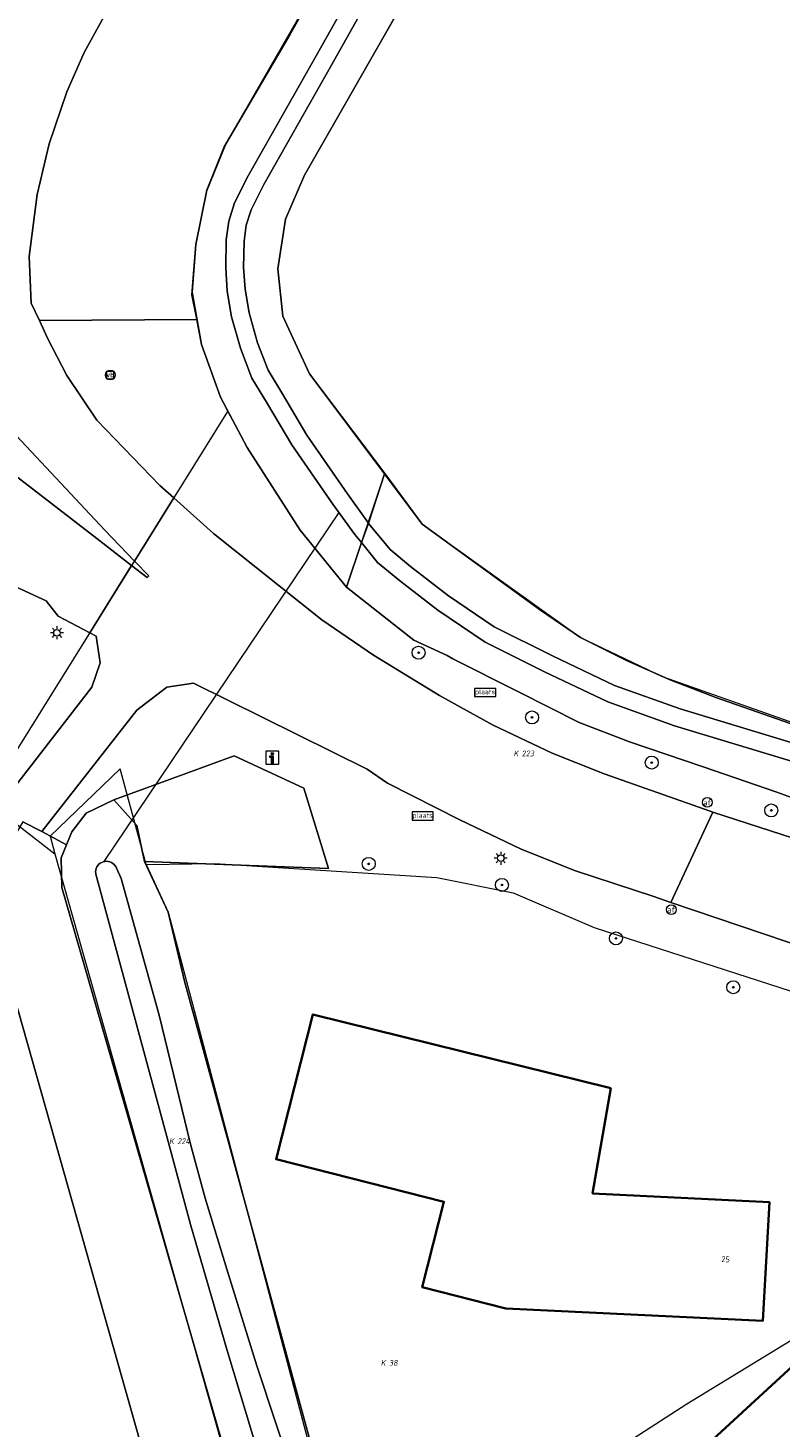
# Model space of a CAD drawing. Header units: metres. Extents: x 250001 to 257773, y 598992 to 609118.
# Tile 176 of 256: x 251500 to 251546, y 601749 to 601835. Entities that reach past the tile are written whole.
import ezdxf
from ezdxf.enums import TextEntityAlignment as Align
from ezdxf.lldxf.tags import DXFTag

# ---------------------------------------------------------------- set-up
doc = ezdxf.new("R2010")
doc.units = ezdxf.units.M
for name, color, linetype, lineweight in [('B-WE-GK-BESCHOEIING-G', 252, 'GK-BESCHOEIING', 35), ('B-WE-GR-BOOM-S', 252, 'Continuous', 25), ('B-WE-GR-BOS_LOOF-GV', 252, 'Continuous', 13), ('B-WE-GR-GRAS-GV', 252, 'Continuous', 13), ('B-WE-GR-GROENVOORZIENING-GV', 252, 'Continuous', 18), ('B-WE-KG-GRENS_PERCEEL-G', 150, 'KG-PERCEEL', 18), ('B-WE-KG-GRENS_PERCEEL-S', 150, 'Continuous', 25), ('B-WE-KL-ET_LS_OV_LICHTMAST-S', 252, 'Continuous', 25), ('B-WE-KW-KUNSTWERK_DUIKER-G', 252, 'Continuous', 18), ('B-WE-OG-BEBOUWING-GV', 1, 'Continuous', 35), ('B-WE-OG-BEBOUWING-T18', 7, 'Continuous', 18), ('B-WE-OG-TERREIN_ERF-GV', 7, 'Continuous', 18), ('B-WE-OG-WATER-GV', 252, 'Continuous', 18), ('B-WE-OG-WATER_SLOOT-GV', 252, 'Continuous', 18), ('B-WE-VH-VERHARDING_GESLOTEN-GV', 252, 'Continuous', 18), ('B-WE-VH-VERHARDING_OPEN-GV', 252, 'Continuous', 18), ('B-WE-VW-AFSLUITPAAL-S', 252, 'Continuous', 25), ('B-WE-VW-VERKEERSTEKEN_BORD-S', 252, 'Continuous', 25), ('B-WE-VW-VERKEERSTEKEN_DRAAGCONSTRUCTIE-S', 252, 'Continuous', 25), ('X-XX-AL-REFERENTIE-G', 7, 'Continuous', 18)]:
    doc.layers.add(name, color=color, linetype=linetype, lineweight=lineweight)
doc.styles.add('NLCS-ISO', font='NLCS-ISO.ttf')
doc.styles.add('NLCS-ISO-ANNOTATIEF-T18', font='NLCS-ISO.ttf', dxfattribs={"height": 1.8})
doc.styles.get("Standard").update_dxf_attribs({"font": 'NLCS-ISO.ttf'})
doc.linetypes.add('GK-BESCHOEIING', pattern='A,30,-5,[1,NLCS.SHX,S=1,R=0,X=0,Y=0],-5', length=40)
tags = doc.linetypes.add('KG-PERCEEL', pattern='A,5.5,-2,["P",Standard,S=1.8,R=0,X=-0.5,Y=-0.9],-2,5.5,-2,[5,NLCS.SHX,S=0.75,R=0,X=0,Y=0],-2', length=19).pattern_tags.tags
tags[6] = DXFTag(74, 10)

# ---------------------------------------------------------------- blocks, each defined once
blk = doc.blocks.new('SKG-PERCEELNUMMER-SO')
at = {"style": 'NLCS-ISO', "oblique": 10, "flags": 1}
blk.add_attdef('GEMEENTECODE', text='', height=1.8, dxfattribs=at).set_placement((0, 2.55), align=Align.MIDDLE_CENTER)
at = {"style": 'NLCS-ISO', "oblique": 10}
blk.add_attdef('SECTIE', text='', height=1.8, dxfattribs=at).set_placement((-0.5, 0), align=Align.MIDDLE_RIGHT)
blk.add_attdef('PERCEELNUMMER', text='', height=1.8, dxfattribs=at).set_placement((0.5, 0), align=Align.MIDDLE_LEFT)
blk = doc.blocks.new('BS2021-132-Xref-KAD-20210617')
at = {"layer": 'B-WE-KG-GRENS_PERCEEL-G', "flags": 128}
for points in [[(251569.691, 602001.489), (251566.591, 601998.924), (251566.685, 601997.456), (251566.513, 601988.377), (251564.69, 601972.929), (251561.166, 601952.852), (251554.23, 601926.509), (251552.575, 601920.547), (251545.611, 601900.496), (251543.709, 601896.289), (251536.924, 601880.278), (251528.538, 601860.07), (251526.221, 601854.429), (251518.427, 601838.359), (251512.316, 601827.74), (251511.105, 601824.766), (251510.46, 601821.53), (251510.232, 601818.593), (251510.82, 601815.39), (251511.97, 601812.13), (251512.424, 601811.264)], [(251552.228, 601900.241), (251549.278, 601892.341), (251536.858, 601865.799), (251533.504, 601858.233), (251527.959, 601846.118), (251525.224, 601840.397), (251523.544, 601837.011), (251517.15, 601825.81), (251515.99, 601823.09), (251515.51, 601820.04), (251515.82, 601817.13), (251517.46, 601813.58), (251522.096, 601807.437)], [(251497.507, 601787.329), (251512.424, 601811.264)], [(251512.424, 601811.264), (251513.62, 601809.04), (251516.89, 601803.95), (251519.73, 601800.44), (251522.096, 601807.437)], [(251522.096, 601807.437), (251524.39, 601804.32), (251534.16, 601797.35), (251539.184, 601794.945), (251550.889, 601790.807), (251554.633, 601789.509), (251557.263, 601789.357), (251559.206, 601789.723), (251560.655, 601790.454), (251563.962, 601793.046), (251565.38, 601792.301)], [(251507.412, 601783.37), (251505.81, 601789.257), (251501.484, 601785.105), (251501.779, 601784.016)], [(251497.507, 601787.329), (251501.779, 601784.016)], [(251501.779, 601784.016), (251514.782, 601738.077)], [(251507.412, 601783.37), (251511.639, 601783.429), (251525.31, 601782.57), (251530, 601781.62), (251535.001, 601779.491), (251548.449, 601775.135), (251555.065, 601772.161), (251556.054, 601768.407)], [(251507.412, 601783.37), (251508.76, 601780.44), (251519.574, 601739.529)], [(251519.574, 601739.529), (251526.179, 601741.798), (251532.244, 601744.704), (251540.696, 601750.161), (251551.5, 601756.74)]]:
    blk.add_lwpolyline(points, dxfattribs=at)
at = {"layer": 'B-WE-KG-GRENS_PERCEEL-S', "xscale": 0.2, "yscale": 0.2, "zscale": 0.2}
for p, values in [((251530.432, 601790.203), {'PERCEELNUMMER': '223', 'SECTIE': 'K'}), ((251509.22, 601766.33), {'PERCEELNUMMER': '224', 'SECTIE': 'K'}), ((251522.252, 601752.68), {'PERCEELNUMMER': '38', 'SECTIE': 'K'})]:
    blk.add_blockref('SKG-PERCEELNUMMER-SO', p, dxfattribs=at).add_auto_attribs(values)
blk = doc.blocks.new('SIE-WEG_VERKEERSBORD_PLAATSNAAM-SO')
at = {"color": 0, "linetype": 'ByBlock', "lineweight": 18}
blk.add_lwpolyline([(-3.25, -1.25), (3.25, -1.25), (3.25, 1.25), (-3.25, 1.25)], close=True, dxfattribs=at)
at = {"color": 0, "linetype": 'ByBlock', "lineweight": 18, "style": 'NLCS-ISO'}
blk.add_text('plaats', height=1.5, dxfattribs=at).set_placement((0, 0.21), align=Align.MIDDLE_CENTER)
blk = doc.blocks.new('SIE-WEG_VERKEERSBORD_INFORMATIE-SO')
at = {"linetype": 'ByBlock', "lineweight": 18}
h = blk.add_hatch(color=0, dxfattribs=at)
h.dxf.hatch_style = 1
h.paths.add_polyline_path([(0.32, 0.49), (-0.82, 0.49), (-0.82, 0.19), (-0.32, 0.19), (-0.32, -1.62), (0.32, -1.62)])
h = blk.add_hatch(color=0, dxfattribs=at)
h.dxf.hatch_style = 1
edge = h.paths.add_edge_path()
edge.add_arc((0, 1.25), 0.373, 0, 360)
at = {"color": 0, "linetype": 'ByBlock', "lineweight": 18}
for points in [[(-2, -2), (2, -2), (2, 2), (-2, 2)], [(0.32, 0.49), (-0.82, 0.49), (-0.82, 0.19), (-0.32, 0.19), (-0.32, -1.62), (0.32, -1.62)]]:
    blk.add_lwpolyline(points, close=True, dxfattribs=at)
blk.add_circle((0, 1.25), 0.373, dxfattribs=at)
blk = doc.blocks.new('SIE-WEG_VERKEERSBORD-SO')
at = {"color": 0, "linetype": 'ByBlock', "lineweight": 18}
blk.add_lwpolyline([(-1.125, -1.125), (1.125, -1.125), (1.125, 1.125), (-1.125, 1.125)], close=True, dxfattribs=at)
at = {"color": 0, "linetype": 'ByBlock', "lineweight": 18, "style": 'NLCS-ISO'}
blk.add_text('vb', height=1.5, dxfattribs=at).set_placement((0, 0), align=Align.MIDDLE_CENTER)
blk = doc.blocks.new('SVW-AFSLUITPAAL-SO')
at = {"lineweight": 18}
blk.add_circle((0, 0), 1.5, dxfattribs=at)
at = {"lineweight": 18, "style": 'NLCS-ISO'}
blk.add_text('af', height=1.8, dxfattribs=at).set_placement((0, 0), align=Align.MIDDLE_CENTER)
blk = doc.blocks.new('SIE-WEG_PAAL_VERKEERSBORD-SO')
at = {"color": 0, "linetype": 'ByBlock', "lineweight": 18}
blk.add_circle((0, 0), 1.5, dxfattribs=at)
at = {"color": 0, "linetype": 'ByBlock', "lineweight": 18, "style": 'NLCS-ISO'}
blk.add_text('vb', height=1.5, dxfattribs=at).set_placement((0, 0.13), align=Align.MIDDLE_CENTER)
blk = doc.blocks.new('SKL-ET_OV_LICHTMAST-SO')
at = {"color": 0, "linetype": 'ByBlock', "lineweight": 18}
for points in [[(-1.25, 0), (-2, 0)], [(-1.41, 1.41), (-0.88, 0.88)], [(0, 2), (0, 1.25)], [(0.88, 0.88), (1.41, 1.41)], [(2, 0), (1.25, 0)], [(-1.41, -1.41), (-0.88, -0.88)], [(0, -1.25), (0, -2)], [(0.88, -0.88), (1.41, -1.41)]]:
    blk.add_lwpolyline(points, dxfattribs=at)
blk.add_circle((0, 0), 1, dxfattribs=at)
blk = doc.blocks.new('SGR-BOOM_01-SO')
at = {"linetype": 'ByBlock', "lineweight": 18}
h = blk.add_hatch(color=0, dxfattribs=at)
h.dxf.hatch_style = 1
edge = h.paths.add_edge_path()
edge.add_arc((0, 0), 0.25, 0, 360)
at = {"color": 0, "linetype": 'ByBlock', "lineweight": 18}
for radius in [2, 0.25]:
    blk.add_circle((0, 0), radius, dxfattribs=at)
blk = doc.blocks.new('BS2021-132-Xref-BGT-GRIJS-20210617-aangepast')
at = {"layer": 'B-WE-GK-BESCHOEIING-G', "flags": 128}
blk.add_lwpolyline([(251631.663, 601768.036), (251629.91, 601768.069), (251628, 601768), (251622.01, 601767.489), (251618.339, 601767.209), (251617.279, 601767.056), (251615.723, 601766.831), (251599.309, 601764.459), (251599.299, 601764.459), (251595.709, 601763.92), (251585.619, 601761.939), (251573.29, 601757.959), (251565.669, 601755.58), (251556.086, 601755.414), (251551.589, 601756.5), (251536.39, 601742.52)], dxfattribs=at)
at = {"layer": 'B-WE-GR-BOS_LOOF-GV', "flags": 128}
for points in [[(251517.111, 601788.065), (251512.829, 601790.06), (251509.901, 601788.995), (251505.42, 601787.339), (251506.829, 601785.77), (251507.299, 601783.54), (251518.634, 601783.11)], [(251508.17, 601743.819), (251498.989, 601776.27), (251495.387, 601772.43), (251494.269, 601758.989), (251492.94, 601745.26), (251475.846, 601731.144), (251474.02, 601729.558), (251473.433, 601728.885), (251474.859, 601726.42), (251476.01, 601725.949), (251477.549, 601725.969), (251481.48, 601728.76), (251485.16, 601730.869), (251490.2, 601733.219), (251502.54, 601737.15), (251505.23, 601738.39), (251507.16, 601739.55), (251508.1, 601740.709)]]:
    blk.add_lwpolyline(points, close=True, dxfattribs=at)
at = {"layer": 'B-WE-GR-GRAS-GV', "flags": 128}
blk.add_lwpolyline([(251549.278, 601892.341), (251538.992, 601870.612), (251530.362, 601851.144), (251523.92, 601837.67), (251517.149, 601825.81), (251515.989, 601823.089), (251515.51, 601820.04), (251515.82, 601817.13), (251517.459, 601813.579), (251522.076, 601807.41), (251524.39, 601804.319), (251531.679, 601799.02), (251534.16, 601797.349), (251537.019, 601795.91), (251539.709, 601794.709), (251542.489, 601793.65), (251548.76, 601791.459)], dxfattribs=at)
at = {"layer": 'B-WE-GR-GROENVOORZIENING-GV', "flags": 128}
for points in [[(251508.645, 601842.584), (251503.589, 601833.358), (251502.523, 601830.942), (251501.422, 601827.73), (251500.687, 601824.616), (251500.189, 601820.79), (251500.33, 601817.926), (251500.828, 601816.85), (251510.52, 601816.915), (251510.22, 601818.439), (251510.459, 601821.53), (251511.13, 601824.89), (251512.209, 601827.56), (251516.25, 601834.449), (251517.6, 601836.873)], [(251550.301, 601786.344), (251546.251, 601787.814), (251541.702, 601789.378), (251537.17, 601790.926), (251534.069, 601792.113), (251530.337, 601794.001), (251526.285, 601796.037), (251525.936, 601796.237), (251523.88, 601797.18), (251519.73, 601800.439), (251516.89, 601803.949), (251513.619, 601809.04), (251511.97, 601812.13), (251510.82, 601815.39), (251510.52, 601816.915), (251500.828, 601816.85), (251501.326, 601815.773), (251502.519, 601813.479), (251504.369, 601810.729), (251508.239, 601806.709), (251509.104, 601805.936), (251511.549, 601803.75), (251518.22, 601798.42), (251521.41, 601796.26), (251525.459, 601793.77), (251526.76, 601793.05), (251528.779, 601791.949), (251532.399, 601790.219), (251535.609, 601788.949), (251542.14, 601786.64), (251542.308, 601786.586), (251549.397, 601784.287)], [(251498.51, 601787.13), (251504.049, 601794.29), (251504.579, 601795.79), (251504.329, 601797.43), (251503.931, 601797.637), (251501.98, 601798.65), (251501.239, 601799.589), (251497.029, 601801.53)], [(251513.399, 601743.219), (251502.2, 601781.959), (251502.17, 601783.77), (251502.495, 601784.575), (251500.97, 601785.39), (251499.809, 601785.989), (251495.98, 601779.56), (251495.387, 601772.43), (251498.989, 601776.27), (251508.17, 601743.819)]]:
    blk.add_lwpolyline(points, dxfattribs=at)
at = {"layer": 'B-WE-KW-KUNSTWERK_DUIKER-G', "flags": 128}
blk.add_lwpolyline([(251504.81, 601783.546), (251519.278, 601805.029)], dxfattribs=at)
at = {"layer": 'B-WE-OG-BEBOUWING-GV', "flags": 128}
blk.add_lwpolyline([(251536.019, 601769.599), (251517.671, 601774.136), (251515.406, 601765.219), (251525.739, 601762.599), (251524.405, 601757.341), (251529.543, 601756.038), (251545.38, 601755.27), (251545.79, 601762.569), (251534.89, 601763.119)], close=True, dxfattribs=at)
at = {"layer": 'B-WE-OG-TERREIN_ERF-GV', "flags": 128}
for points in [[(251536.39, 601742.52), (251551.589, 601756.5)], [(251548.267, 601778.123), (251539.716, 601781.031), (251538.66, 601781.39), (251533.839, 601782.969), (251530.489, 601784.319), (251526.72, 601786.109), (251522.269, 601788.38), (251521.01, 601789.229), (251510.309, 601794.54), (251508.67, 601794.28), (251506.829, 601792.859), (251500.97, 601785.39), (251502.495, 601784.575), (251502.82, 601785.38), (251503.7, 601786.53), (251505.42, 601787.339), (251509.901, 601788.995), (251512.829, 601790.06), (251517.111, 601788.065), (251518.634, 601783.11), (251507.299, 601783.54), (251508.76, 601780.439), (251509.769, 601776.189), (251517.98, 601746.13)]]:
    blk.add_lwpolyline(points, dxfattribs=at)
blk.add_lwpolyline([(251515.406, 601765.219), (251517.671, 601774.136), (251536.019, 601769.599), (251534.89, 601763.119), (251545.79, 601762.569), (251545.38, 601755.27), (251529.543, 601756.038), (251524.405, 601757.341), (251525.739, 601762.599)], close=True, dxfattribs=at)
at = {"layer": 'B-WE-OG-WATER-GV', "flags": 128}
for points in [[(251522.133, 601840.751), (251517.88, 601833.159), (251513.674, 601825.757), (251512.847, 601824.095), (251512.49, 601822.973), (251512.339, 601821.821), (251512.302, 601820.104), (251512.396, 601818.665), (251512.665, 601817.092), (251513.216, 601815.146), (251513.918, 601813.306), (251514.873, 601811.728), (251516.378, 601809.199), (251518.898, 601805.556), (251520.253, 601803.677), (251520.655, 601803.187), (251521.102, 601804.381), (251519.796, 601806.191), (251517.304, 601809.793), (251515.817, 601812.294), (251514.911, 601813.791), (251514.261, 601815.492), (251513.74, 601817.335), (251513.49, 601818.794), (251513.402, 601820.129), (251513.437, 601821.737), (251513.567, 601822.733), (251513.869, 601823.68), (251514.645, 601825.24), (251518.838, 601832.619), (251523.108, 601840.24)], [(251551.589, 601756.5), (251536.39, 601742.52)], [(251516.591, 601745.326), (251514.219, 601752.507), (251512.367, 601758.452), (251511.041, 601762.824), (251510.131, 601766.148), (251508.213, 601774.084), (251505.862, 601782.496), (251505.587, 601783.107), (251505.547, 601783.202), (251505.493, 601783.29), (251505.426, 601783.368), (251505.348, 601783.436), (251505.261, 601783.49), (251505.166, 601783.53), (251505.066, 601783.555), (251504.963, 601783.564), (251504.86, 601783.558), (251504.759, 601783.535), (251504.663, 601783.497), (251504.574, 601783.445), (251504.495, 601783.38), (251504.426, 601783.303), (251504.37, 601783.216), (251504.328, 601783.122), (251504.301, 601783.023), (251504.29, 601782.92), (251504.294, 601782.817), (251504.304, 601782.761), (251508.813, 601766.095), (251510.133, 601761.195), (251512.385, 601753.44), (251514.272, 601747.174)]]:
    blk.add_lwpolyline(points, dxfattribs=at)
at = {"layer": 'B-WE-OG-WATER_SLOOT-GV', "flags": 128}
for points in [[(251523.108, 601840.24), (251518.838, 601832.619), (251514.645, 601825.24), (251513.869, 601823.68), (251513.567, 601822.733), (251513.437, 601821.737), (251513.402, 601820.129), (251513.49, 601818.794), (251513.74, 601817.335), (251514.261, 601815.492), (251514.911, 601813.791), (251515.817, 601812.294), (251517.304, 601809.793), (251519.796, 601806.191), (251521.102, 601804.381), (251522.076, 601807.41), (251517.459, 601813.579), (251515.82, 601817.13), (251515.51, 601820.04), (251515.989, 601823.089), (251517.149, 601825.81), (251523.92, 601837.67)], [(251517.6, 601836.873), (251516.25, 601834.449), (251512.209, 601827.56), (251511.13, 601824.89), (251510.459, 601821.53), (251510.22, 601818.439), (251510.52, 601816.915), (251510.82, 601815.39), (251511.97, 601812.13), (251513.619, 601809.04), (251516.89, 601803.949), (251519.73, 601800.439), (251520.655, 601803.187), (251520.253, 601803.677), (251518.898, 601805.556), (251516.378, 601809.199), (251514.873, 601811.728), (251513.918, 601813.306), (251513.216, 601815.146), (251512.665, 601817.092), (251512.396, 601818.665), (251512.302, 601820.104), (251512.339, 601821.821), (251512.49, 601822.973), (251512.847, 601824.095), (251513.674, 601825.757), (251517.88, 601833.159), (251522.133, 601840.751)], [(251548.76, 601791.459), (251542.489, 601793.65), (251539.709, 601794.709), (251537.019, 601795.91), (251534.16, 601797.349), (251531.679, 601799.02), (251524.39, 601804.319), (251522.076, 601807.41), (251521.102, 601804.381), (251521.125, 601804.348), (251522.439, 601802.75), (251523.686, 601801.72), (251526.011, 601799.908), (251528.838, 601797.998), (251532.417, 601796.215), (251536.252, 601794.392), (251540.285, 601792.951), (251549.681, 601790.098)], [(251549.376, 601789.041), (251539.94, 601791.906), (251535.83, 601793.375), (251531.936, 601795.225), (251528.283, 601797.046), (251525.365, 601799.017), (251522.998, 601800.861), (251521.656, 601801.969), (251520.655, 601803.187), (251519.73, 601800.439), (251523.88, 601797.18), (251525.936, 601796.237), (251526.285, 601796.037), (251530.337, 601794.001), (251534.069, 601792.113), (251537.17, 601790.926), (251541.702, 601789.378), (251546.251, 601787.814), (251550.301, 601786.344)], [(251549.681, 601790.098), (251540.285, 601792.951), (251536.252, 601794.392), (251532.417, 601796.215), (251528.838, 601797.998), (251526.011, 601799.908), (251523.686, 601801.72), (251522.439, 601802.75), (251521.125, 601804.348), (251521.102, 601804.381), (251520.655, 601803.187), (251521.656, 601801.969), (251522.998, 601800.861), (251525.365, 601799.017), (251528.283, 601797.046), (251531.936, 601795.225), (251535.83, 601793.375), (251539.94, 601791.906), (251549.376, 601789.041)], [(251514.272, 601747.174), (251512.385, 601753.44), (251510.133, 601761.195), (251508.813, 601766.095), (251504.304, 601782.761), (251504.294, 601782.817), (251504.29, 601782.92), (251504.301, 601783.023), (251504.328, 601783.122), (251504.37, 601783.216), (251504.426, 601783.303), (251504.495, 601783.38), (251504.574, 601783.445), (251504.663, 601783.497), (251504.759, 601783.535), (251504.86, 601783.558), (251504.963, 601783.564), (251505.066, 601783.555), (251505.166, 601783.53), (251505.261, 601783.49), (251505.348, 601783.436), (251505.426, 601783.368), (251505.493, 601783.29), (251505.547, 601783.202), (251505.587, 601783.107), (251505.862, 601782.496), (251508.213, 601774.084), (251510.131, 601766.148), (251511.041, 601762.824), (251512.367, 601758.452), (251514.219, 601752.507), (251516.591, 601745.326)], [(251517.98, 601746.13), (251509.769, 601776.189), (251508.76, 601780.439), (251507.299, 601783.54), (251506.829, 601785.77), (251505.42, 601787.339), (251503.7, 601786.53), (251502.82, 601785.38), (251502.17, 601783.77), (251502.2, 601781.959), (251513.399, 601743.219)]]:
    blk.add_lwpolyline(points, dxfattribs=at)
at = {"layer": 'B-WE-VH-VERHARDING_GESLOTEN-GV', "flags": 128}
for points in [[(251497.029, 601801.53), (251501.239, 601799.589), (251501.98, 601798.65), (251503.931, 601797.637), (251506.508, 601801.771), (251504.369, 601803.439), (251498.049, 601808.31)], [(251499.41, 601809.76), (251504.859, 601803.959), (251506.681, 601802.049), (251509.104, 601805.936), (251508.239, 601806.709), (251504.369, 601810.729), (251502.519, 601813.479), (251501.326, 601815.773), (251500.828, 601816.85), (251500.33, 601817.926), (251500.189, 601820.79), (251500.687, 601824.616), (251501.422, 601827.73), (251502.523, 601830.942), (251503.589, 601833.358), (251508.645, 601842.584)], [(251499.809, 601785.989), (251500.97, 601785.39), (251506.829, 601792.859), (251508.67, 601794.28), (251510.309, 601794.54), (251521.01, 601789.229), (251522.269, 601788.38), (251526.72, 601786.109), (251530.489, 601784.319), (251533.839, 601782.969), (251538.66, 601781.39), (251539.716, 601781.031), (251542.308, 601786.586), (251542.14, 601786.64), (251535.609, 601788.949), (251532.399, 601790.219), (251528.779, 601791.949), (251526.76, 601793.05), (251525.459, 601793.77), (251521.41, 601796.26), (251518.22, 601798.42), (251511.549, 601803.75), (251509.104, 601805.936), (251506.681, 601802.049), (251507.559, 601801.13), (251507.459, 601801.03), (251506.508, 601801.771), (251503.931, 601797.637), (251504.329, 601797.43), (251504.579, 601795.79), (251504.049, 601794.29), (251498.51, 601787.13)]]:
    blk.add_lwpolyline(points, dxfattribs=at)
blk.add_lwpolyline([(251549.397, 601784.287), (251542.308, 601786.586), (251539.716, 601781.031), (251548.267, 601778.123), (251550.165, 601777.372), (251550.445, 601777.277), (251550.722, 601777.174), (251550.996, 601777.063), (251551.267, 601776.945), (251551.534, 601776.82), (251551.799, 601776.688), (251552.059, 601776.548), (251552.117, 601776.515), (251554.57, 601782.699), (251554.644, 601782.91), (251551.904, 601783.691)], close=True, dxfattribs=at)
at = {"layer": 'B-WE-VH-VERHARDING_OPEN-GV', "flags": 128}
blk.add_lwpolyline([(251498.049, 601808.31), (251504.369, 601803.439), (251506.508, 601801.771), (251507.459, 601801.03), (251507.559, 601801.13), (251506.681, 601802.049), (251504.859, 601803.959), (251499.41, 601809.76)], dxfattribs=at)
at = {"layer": 'B-WE-GR-BOOM-S', "xscale": 0.2, "yscale": 0.2, "zscale": 0.2}
for p in [(251524.179, 601796.404), (251531.167, 601792.419), (251538.537, 601789.64), (251545.901, 601786.692), (251521.106, 601783.405), (251529.315, 601782.108), (251536.334, 601778.818), (251543.561, 601775.81)]:
    blk.add_blockref('SGR-BOOM_01-SO', p, dxfattribs=at)
at = {"layer": 'B-WE-KL-ET_LS_OV_LICHTMAST-S', "xscale": 0.2, "yscale": 0.2, "zscale": 0.2}
for p in [(251501.906, 601797.633), (251529.237, 601783.751)]:
    blk.add_blockref('SKL-ET_OV_LICHTMAST-SO', p, dxfattribs=at)
at = {"layer": 'B-WE-VW-AFSLUITPAAL-S', "xscale": 0.2, "yscale": 0.2, "zscale": 0.2}
for p in [(251541.958, 601787.188), (251539.741, 601780.589)]:
    blk.add_blockref('SVW-AFSLUITPAAL-SO', p, dxfattribs=at)
at = {"layer": 'B-WE-VW-VERKEERSTEKEN_BORD-S', "xscale": 0.2, "yscale": 0.2, "zscale": 0.2}
for name, p in [('SIE-WEG_VERKEERSBORD-SO', (251505.19, 601813.5)), ('SIE-WEG_VERKEERSBORD_PLAATSNAAM-SO', (251528.277, 601793.958)), ('SIE-WEG_VERKEERSBORD_INFORMATIE-SO', (251515.171, 601789.937)), ('SIE-WEG_VERKEERSBORD_PLAATSNAAM-SO', (251524.432, 601786.35))]:
    blk.add_blockref(name, p, dxfattribs=at)
at = {"layer": 'B-WE-VW-VERKEERSTEKEN_DRAAGCONSTRUCTIE-S', "xscale": 0.2, "yscale": 0.2, "zscale": 0.2}
blk.add_blockref('SIE-WEG_PAAL_VERKEERSBORD-SO', (251505.19, 601813.5), dxfattribs=at)
at = {"layer": 'B-WE-OG-BEBOUWING-T18', "style": 'NLCS-ISO-ANNOTATIEF-T18'}
blk.add_text('25', height=0.36, rotation=356.8, dxfattribs=at).set_placement((251543.089, 601759.06), align=Align.MIDDLE)

msp = doc.modelspace()

# ---------------------------------------------------------------- block references
at = {"layer": 'X-XX-AL-REFERENTIE-G'}
for name in ['BS2021-132-Xref-BGT-GRIJS-20210617-aangepast', 'BS2021-132-Xref-KAD-20210617']:
    msp.add_blockref(name, (0, 0), dxfattribs=at)

doc.saveas('drawing.dxf')
